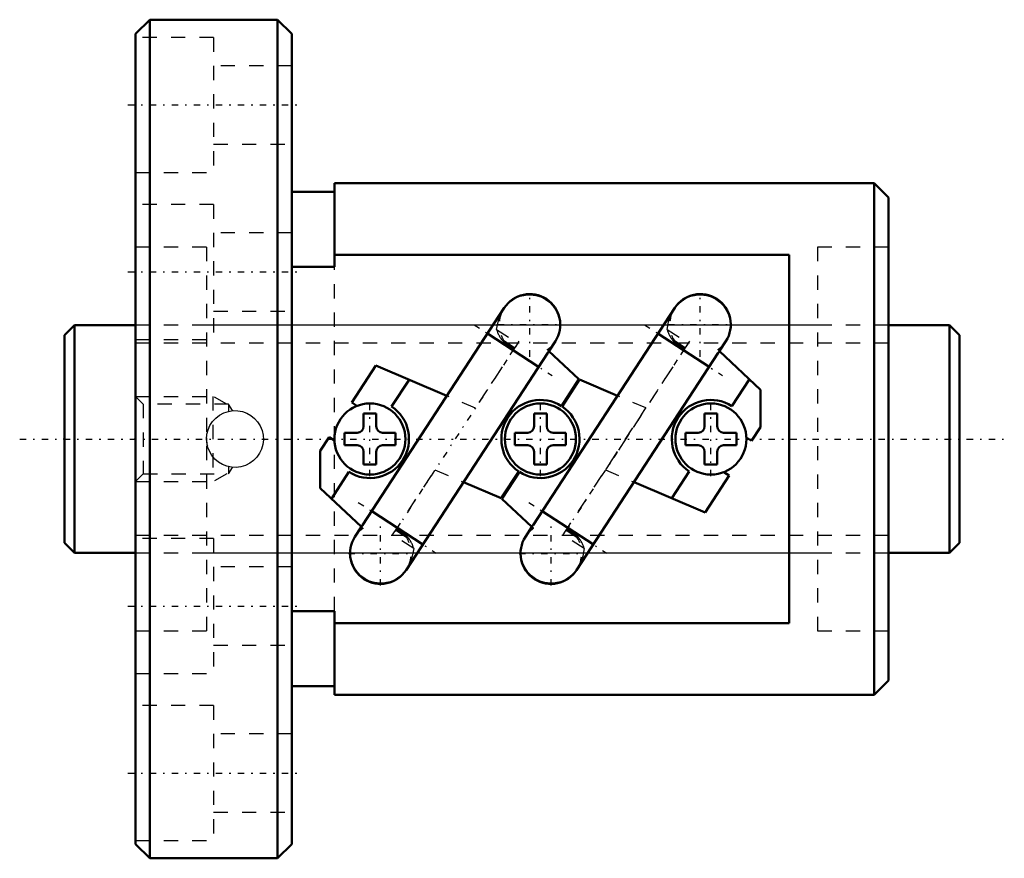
# Model space of a CAD drawing. Header units: millimetres. Extents: x -3.1 to 66.2, y -29.5 to 29.5.
import ezdxf

# ---------------------------------------------------------------- set-up
doc = ezdxf.new("R2010")
doc.units = ezdxf.units.MM
doc.linetypes.add('Center', pattern=[1.5, 0.45, -0.5, 0.05, -0.5])
doc.linetypes.add('Dashed', pattern=[2, 1, -1])
for name, color, linetype, lineweight in [('2d ConnectionPoints', 7, 'Continuous', 50), ('AM_0', 7, 'Continuous', 50), ('AM_5', 3, 'Continuous', 25), ('AM_7', 7, 'Center', 25), ('AM_9', 6, 'Dashed', 25)]:
    doc.layers.add(name, color=color, linetype=linetype, lineweight=lineweight)

# ---------------------------------------------------------------- blocks, each defined once
blk = doc.blocks.new('1_BIF1604V_5RR_Nut_0_in_BIF1604V_5RRG0_63LC0_000_0')
at = {"layer": 'AM_0'}
for p, q in [((6, 29.5), (5, 28.5)), ((15, 29.5), (6, 29.5)), ((6, 29.5), (6, -29.5)), ((16, 28.5), (15, 29.5)), ((15, 29.5), (15, -29.5)), ((5, 28.5), (5, -28.5)), ((16, 28.5), (16, -28.5)), ((19, 17.4), (16, 17.4)), ((19, 18), (19, 12.104)), ((57, 18), (19, 18)), ((58, 17), (57, 18)), ((57, 18), (57, -18)), ((58, 17), (58, -17)), ((51, 12.952), (19, 12.952)), ((51, -12.952), (51, 12.952)), ((19, 12.104), (16, 12.104)), ((30.949, 9.224), (20.985, -6.054)), ((42.949, 9.224), (32.985, -6.054)), ((33.376, 5.074), (29.774, 7.423)), ((45.376, 5.074), (41.774, 7.423)), ((34.106, 6.193), (34.551, 6.875)), ((46.106, 6.193), (46.551, 6.875)), ((24.051, -9.224), (34.015, 6.054)), ((34.01, 6.046), (34.097, 6.181)), ((36.21, 4.203), (34.097, 6.181)), ((36.051, -9.224), (46.015, 6.054)), ((46.01, 6.046), (46.097, 6.181)), ((48.998, 3.465), (46.097, 6.181)), ((21.916, 5.167), (20.22, 2.566)), ((26.912, 3.035), (21.916, 5.167)), ((24.251, 4.171), (23.024, 2.289)), ((34.981, 2.317), (36.21, 4.203)), ((36.252, 4.175), (35.023, 2.29)), ((38.915, 3.039), (36.252, 4.175)), ((46.981, 2.317), (48.21, 4.203)), ((48.998, 0.834), (48.998, 3.465)), ((20.22, 2.566), (20.586, 2.327)), ((21.055, 1.79), (21.055, 0.895)), ((21.945, 1.79), (21.055, 1.79)), ((21.945, 0.895), (21.945, 1.79)), ((33.055, 1.79), (33.055, 0.895)), ((33.945, 1.79), (33.055, 1.79)), ((33.945, 0.895), (33.945, 1.79)), ((45.055, 1.79), (45.055, 0.895)), ((45.945, 1.79), (45.055, 1.79)), ((45.945, 0.895), (45.945, 1.79)), ((48.365, -0.137), (48.998, 0.834)), ((18.635, 0.137), (18.002, -0.834)), ((19.002, -0.102), (18.635, 0.137)), ((19.71, 0.445), (19.71, -0.445)), ((20.605, 0.445), (19.71, 0.445)), ((23.29, 0.445), (22.395, 0.445)), ((23.29, -0.445), (23.29, 0.445)), ((31.71, 0.445), (31.71, -0.445)), ((32.605, 0.445), (31.71, 0.445)), ((35.29, 0.445), (34.395, 0.445)), ((35.29, -0.445), (35.29, 0.445)), ((43.71, 0.445), (43.71, -0.445)), ((44.605, 0.445), (43.71, 0.445)), ((47.29, 0.445), (46.395, 0.445)), ((47.29, -0.445), (47.29, 0.445)), ((47.998, 0.102), (48.365, -0.137)), ((19.71, -0.445), (20.605, -0.445)), ((22.395, -0.445), (23.29, -0.445)), ((31.71, -0.445), (32.605, -0.445)), ((34.395, -0.445), (35.29, -0.445)), ((43.71, -0.445), (44.605, -0.445)), ((46.395, -0.445), (47.29, -0.445)), ((18.002, -0.834), (18.002, -3.465)), ((21.055, -0.895), (21.055, -1.79)), ((21.945, -1.79), (21.945, -0.895)), ((33.055, -0.895), (33.055, -1.79)), ((33.945, -1.79), (33.945, -0.895)), ((45.055, -0.895), (45.055, -1.79)), ((45.945, -1.79), (45.945, -0.895)), ((21.055, -1.79), (21.945, -1.79)), ((33.055, -1.79), (33.945, -1.79)), ((45.055, -1.79), (45.945, -1.79)), ((20.019, -2.317), (18.79, -4.203)), ((30.749, -4.171), (31.976, -2.289)), ((32.018, -2.317), (30.791, -4.198)), ((42.749, -4.171), (43.976, -2.289)), ((45.084, -5.167), (46.78, -2.566)), ((46.78, -2.566), (46.414, -2.327)), ((18.002, -3.465), (20.903, -6.181)), ((28.088, -3.035), (30.749, -4.171)), ((40.088, -3.035), (45.084, -5.167)), ((30.791, -4.198), (32.906, -6.178)), ((21.624, -5.074), (25.226, -7.423)), ((33.624, -5.074), (37.226, -7.423)), ((20.894, -6.193), (20.449, -6.875)), ((20.99, -6.046), (20.903, -6.181)), ((32.896, -6.189), (32.449, -6.875)), ((32.99, -6.046), (32.906, -6.178)), ((16, -12.104), (19, -12.104)), ((19, -12.104), (19, -18)), ((19, -12.952), (51, -12.952)), ((57, -18), (58, -17)), ((16, -17.4), (19, -17.4)), ((19, -18), (57, -18)), ((5, -28.5), (6, -29.5)), ((15, -29.5), (16, -28.5)), ((6, -29.5), (15, -29.5))]:
    blk.add_line(p, q, dxfattribs=at)
for centre in [(21.5, 0), (33.5, 0), (45.5, 0)]:
    blk.add_circle(centre, 2.5, dxfattribs=at)
for centre, radius, start, end in [((32.75, 8.049), 2.15, 326.888, 146.888), ((44.75, 8.049), 2.15, 326.888, 146.888), ((21.5, 0), 2.75, 237.42192, 56.35408), ((33.5, 0), 2.75, 57.42192, 236.35408), ((33.499, 0.001), 2.75, 237.42192, 56.35408), ((45.5, 0), 2.75, 57.42192, 236.35408), ((20.605, 0.895), 0.45, 270, 0), ((22.395, 0.895), 0.45, 180, 270), ((32.605, 0.895), 0.45, 270, 0), ((34.395, 0.895), 0.45, 180, 270), ((44.605, 0.895), 0.45, 270, 0), ((46.395, 0.895), 0.45, 180, 270), ((20.605, -0.895), 0.45, 360, 90), ((22.395, -0.895), 0.45, 90, 180), ((32.605, -0.895), 0.45, 360, 90), ((34.395, -0.895), 0.45, 90, 180), ((44.605, -0.895), 0.45, 0, 90), ((46.395, -0.895), 0.45, 90, 180), ((22.25, -8.049), 2.15, 146.888, 326.888), ((34.25, -8.049), 2.15, 146.888, 326.888)]:
    blk.add_arc(centre, radius, start, end, dxfattribs=at)
at = {"layer": 'AM_5', "linetype": 'Dashed'}
for p, q in [((5, 3), (10.44, 3)), ((11.44, 2.458), (10.44, 3)), ((10.44, 3), (10.44, -3)), ((11.44, -2.459), (10.44, -3)), ((5, -3), (10.44, -3))]:
    blk.add_line(p, q, dxfattribs=at)
at = {"layer": 'AM_7'}
for p, q in [((4.45, 23.5), (16.55, 23.5)), ((4.45, 11.75), (16.55, 11.75)), ((32.75, 5.792), (32.75, 10.307)), ((44.75, 5.792), (44.75, 10.307)), ((28.835, 8.035), (34.316, 4.461)), ((30.492, 8.049), (35.007, 8.049)), ((40.835, 8.035), (46.316, 4.461)), ((42.492, 8.049), (47.007, 8.049)), ((31.983, 6.873), (23.017, -6.873)), ((43.983, 6.873), (35.017, -6.873)), ((21.5, -2.625), (21.5, 2.625)), ((33.5, -2.625), (33.5, 2.625)), ((45.5, -2.625), (45.5, 2.625)), ((20.684, -4.461), (26.165, -8.035)), ((32.684, -4.461), (38.165, -8.035)), ((22.25, -10.307), (22.25, -5.792)), ((34.25, -10.307), (34.25, -5.792)), ((19.993, -8.049), (24.508, -8.049)), ((31.993, -8.049), (36.508, -8.049)), ((4.45, -11.75), (16.55, -11.75)), ((4.45, -23.5), (16.55, -23.5))]:
    blk.add_line(p, q, dxfattribs=at)
at = {"layer": 'AM_9'}
for p, q in [((10.5, 28.25), (5, 28.25)), ((10.5, 28.25), (10.5, 18.75)), ((16, 26.25), (10.5, 26.25)), ((10.5, 20.75), (16, 20.75)), ((5, 18.75), (10.5, 18.75)), ((10.5, 16.5), (5, 16.5)), ((10.5, 16.5), (10.5, 7)), ((16, 14.5), (10.5, 14.5)), ((10, 13.5), (5, 13.5)), ((10, 13.5), (10, -13.5)), ((58, 13.5), (53, 13.5)), ((53, 13.5), (53, -13.5)), ((19, -12.104), (19, 12.104)), ((10.5, 9), (16, 9)), ((53, 8), (10, 8)), ((30.42, 7.713), (31.901, 6.748)), ((42.42, 7.713), (43.901, 6.748)), ((5, 7), (10.5, 7)), ((34.585, 6.942), (34.471, 6.753)), ((46.585, 6.942), (46.471, 6.753)), ((31.901, 6.748), (28.92, 2.178)), ((30.926, 6.911), (30.817, 6.743)), ((30.887, 6.851), (31.645, 6.356)), ((31.684, 6.416), (30.926, 6.911)), ((33.983, 6.288), (34.098, 6.181)), ((43.901, 6.748), (38.08, -2.178)), ((42.926, 6.911), (42.817, 6.743)), ((42.887, 6.851), (43.645, 6.356)), ((43.684, 6.416), (42.926, 6.911)), ((45.983, 6.288), (46.098, 6.181)), ((33.352, 5.09), (28.061, -3.023)), ((45.353, 5.089), (40.062, -3.024)), ((5.542, 2.458), (5, 3)), ((21.648, -5.09), (26.939, 3.023)), ((28.92, 2.178), (26.912, 3.035)), ((33.647, -5.089), (38.94, 3.028)), ((40.922, 2.182), (38.915, 3.039)), ((11.55, 2.458), (5.542, 2.458)), ((5.542, 2.458), (5.542, -2.459)), ((11.55, 2.458), (11.55, 1.949)), ((11.818, 1.994), (11.55, 2.458)), ((35.098, -6.747), (40.922, 2.182)), ((11.55, -1.949), (11.55, -2.459)), ((11.55, -2.459), (11.818, -1.994)), ((5, -3), (5.542, -2.459)), ((5.542, -2.459), (11.55, -2.459)), ((23.099, -6.748), (26.08, -2.178)), ((26.08, -2.178), (28.088, -3.035)), ((38.08, -2.178), (40.088, -3.035)), ((21.017, -6.288), (20.902, -6.181)), ((33.021, -6.285), (32.905, -6.177)), ((20.415, -6.942), (20.529, -6.753)), ((24.58, -7.713), (23.099, -6.748)), ((23.316, -6.416), (24.074, -6.911)), ((24.113, -6.851), (23.355, -6.356)), ((24.074, -6.911), (24.183, -6.743)), ((32.415, -6.942), (32.529, -6.753)), ((36.58, -7.713), (35.098, -6.747)), ((35.314, -6.415), (36.074, -6.911)), ((36.113, -6.851), (35.353, -6.356)), ((36.074, -6.911), (36.183, -6.743)), ((10.5, -7), (5, -7)), ((10.5, -7), (10.5, -16.5)), ((10, -8), (53, -8)), ((16, -9), (10.5, -9)), ((5, -13.5), (10, -13.5)), ((53, -13.5), (58, -13.5)), ((10.5, -14.5), (16, -14.5)), ((5, -16.5), (10.5, -16.5)), ((10.5, -18.75), (5, -18.75)), ((10.5, -18.75), (10.5, -28.25)), ((16, -20.75), (10.5, -20.75)), ((10.5, -26.25), (16, -26.25)), ((5, -28.25), (10.5, -28.25))]:
    blk.add_line(p, q, dxfattribs=at)
for points in [[(30.876, 9.113), (31.109, 9.416), (31.395, 9.683), (31.734, 9.901), (32.078, 10.044), (32.452, 10.127), (32.811, 10.144), (33.179, 10.098), (33.518, 9.995), (33.844, 9.831), (34.128, 9.622), (34.38, 9.361), (34.579, 9.07), (34.73, 8.741), (34.822, 8.399), (34.858, 8.037), (34.833, 7.68), (34.748, 7.321), (34.679, 7.138)], [(42.876, 9.113), (43.109, 9.416), (43.395, 9.683), (43.734, 9.901), (44.078, 10.044), (44.452, 10.127), (44.811, 10.144), (45.179, 10.098), (45.518, 9.995), (45.844, 9.831), (46.128, 9.622), (46.38, 9.361), (46.579, 9.07), (46.73, 8.741), (46.822, 8.399), (46.858, 8.037), (46.833, 7.68), (46.748, 7.321), (46.679, 7.138)], [(30.42, 7.713), (30.516, 8.238), (30.684, 8.752), (30.866, 9.097), (30.876, 9.113)], [(42.42, 7.713), (42.516, 8.238), (42.684, 8.752), (42.866, 9.097), (42.876, 9.113)], [(34.471, 6.753), (34.408, 6.663), (34.026, 6.247)], [(46.471, 6.753), (46.408, 6.663), (46.026, 6.247)], [(33.351, 5.091), (33.504, 5.32), (33.805, 5.747), (34.01, 6.046)], [(45.351, 5.091), (45.504, 5.32), (45.805, 5.747), (46.01, 6.046)], [(10, 0), (10.028, 0.33), (10.109, 0.651), (10.242, 0.952), (10.421, 1.227), (10.648, 1.473), (10.912, 1.678), (11.213, 1.838), (11.536, 1.945), (11.868, 1.995), (12.203, 1.99), (12.524, 1.93), (12.83, 1.819), (13.117, 1.659), (13.373, 1.454), (13.598, 1.203), (13.777, 0.917), (13.907, 0.603), (13.981, 0.27), (13.999, -0.061), (13.961, -0.391), (13.871, -0.705), (13.732, -1), (13.543, -1.271), (13.313, -1.508), (13.039, -1.708), (12.736, -1.86), (12.411, -1.957), (12.075, -1.998), (11.746, -1.983), (11.424, -1.915), (11.121, -1.796), (10.841, -1.63), (10.586, -1.414), (10.371, -1.16), (10.198, -0.867), (10.077, -0.548), (10, 0)], [(21.649, -5.091), (21.496, -5.32), (21.195, -5.747), (20.99, -6.046)], [(33.649, -5.091), (33.496, -5.319), (32.99, -6.046)], [(20.529, -6.753), (20.592, -6.663), (20.974, -6.247)], [(32.529, -6.753), (32.592, -6.663), (32.977, -6.244)], [(24.124, -9.113), (23.891, -9.416), (23.605, -9.683), (23.266, -9.901), (22.922, -10.044), (22.548, -10.127), (22.189, -10.144), (21.821, -10.098), (21.482, -9.995), (21.156, -9.831), (20.872, -9.622), (20.62, -9.361), (20.421, -9.07), (20.27, -8.741), (20.178, -8.399), (20.142, -8.037), (20.167, -7.68), (20.252, -7.321), (20.321, -7.138)], [(36.124, -9.113), (35.891, -9.416), (35.605, -9.683), (35.266, -9.901), (34.922, -10.044), (34.548, -10.127), (34.189, -10.144), (33.821, -10.098), (33.482, -9.995), (33.156, -9.831), (32.872, -9.622), (32.62, -9.361), (32.421, -9.07), (32.27, -8.741), (32.178, -8.399), (32.142, -8.037), (32.167, -7.68), (32.252, -7.321), (32.321, -7.138)], [(24.58, -7.713), (24.484, -8.238), (24.316, -8.752), (24.134, -9.097), (24.124, -9.113)], [(36.58, -7.713), (36.484, -8.238), (36.316, -8.752), (36.134, -9.097), (36.124, -9.113)]]:
    blk.add_lwpolyline(points, dxfattribs=at)
for centre, radius, start, end in [((32.75, 8.049), 2.15, 146.888, 211.97885), ((44.75, 8.049), 2.15, 146.888, 211.97885), ((32.75, 8.049), 2.15, 305.02449, 326.888), ((44.75, 8.049), 2.15, 305.02449, 326.888), ((12, 0), 2, 177.34496, 194.82596), ((12, 0), 2, 358.94571, 1.2225), ((22.25, -8.049), 2.15, 125.02449, 146.888), ((22.25, -8.049), 2.15, 326.888, 31.97885), ((34.25, -8.049), 2.15, 124.90453, 146.888), ((34.25, -8.049), 2.15, 326.888, 31.97885)]:
    blk.add_arc(centre, radius, start, end, dxfattribs=at)
for centre, major_axis in [((32.33, 7.406), (1.801, -1.174)), ((44.33, 7.406), (1.801, -1.174)), ((22.67, -7.406), (-1.801, 1.174)), ((34.67, -7.406), (-1.801, 1.174))]:
    blk.add_ellipse(centre, major_axis=major_axis, ratio=0.642788, start_param=3.746775, end_param=4.277642, dxfattribs=at)
blk = doc.blocks.new('2_BIF1604V_5RR000_Shaft_0_in_BIF1604V_5RRG0_63LC0_000_0')
at = {"layer": 'AM_0'}
for p, q in [((0.7, 8), (0, 7.3)), ((5, 8), (0.7, 8)), ((0.7, 8), (0.7, -8)), ((62.3, 8), (58, 8)), ((63, 7.3), (62.3, 8)), ((62.3, 8), (62.3, -8)), ((0, 7.3), (0, -7.3)), ((63, 7.3), (63, -7.3)), ((0, -7.3), (0.7, -8)), ((62.3, -8), (63, -7.3)), ((0.7, -8), (5, -8)), ((58, -8), (62.3, -8))]:
    blk.add_line(p, q, dxfattribs=at)
at = {"layer": 'AM_5', "linetype": 'Dashed'}
for p, q in [((5, 6.773), (58, 6.773)), ((5, -6.773), (58, -6.773))]:
    blk.add_line(p, q, dxfattribs=at)
at = {"layer": 'AM_7'}
blk.add_line((-3.15, 0), (66.15, 0), dxfattribs=at)
at = {"layer": 'AM_9'}
for p, q in [((58, 8), (5, 8)), ((5, -8), (58, -8))]:
    blk.add_line(p, q, dxfattribs=at)

msp = doc.modelspace()

# ---------------------------------------------------------------- linework, layer by layer
at = {"layer": '2d ConnectionPoints'}
for p in [(0, 0), (5, 0)]:
    msp.add_point(p, dxfattribs=at)

# ---------------------------------------------------------------- block references
for name in ['1_BIF1604V_5RR_Nut_0_in_BIF1604V_5RRG0_63LC0_000_0', '2_BIF1604V_5RR000_Shaft_0_in_BIF1604V_5RRG0_63LC0_000_0']:
    msp.add_blockref(name, (0, 0))

doc.saveas('drawing.dxf')
